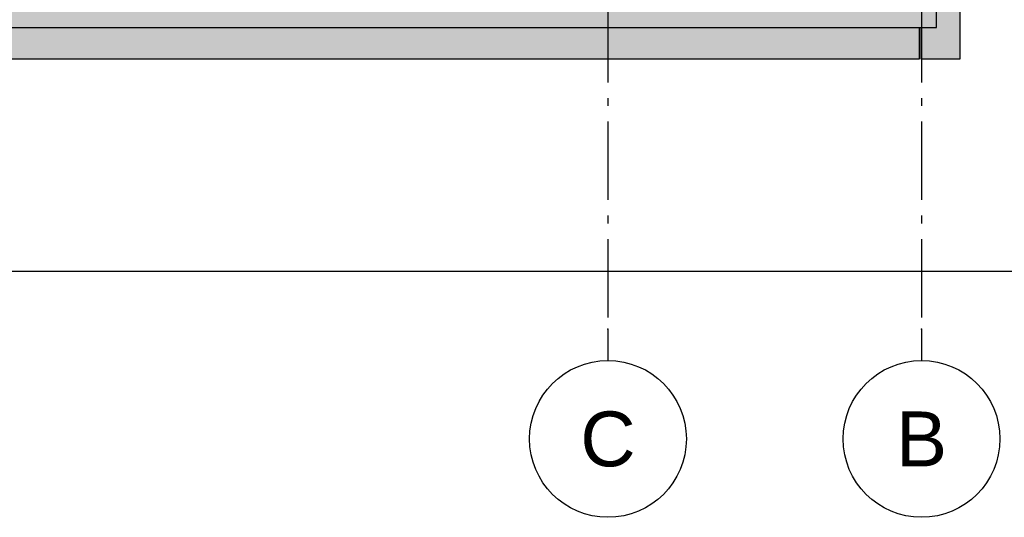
# Model space of a CAD drawing. Header units: millimetres. Extents: x 45224 to 83436, y 34576 to 50300.
# Tile 15 of 27: x 68237 to 74517, y 34576 to 37750. Entities that reach past the tile are written whole.
import ezdxf
from ezdxf.enums import TextEntityAlignment as Align

# ---------------------------------------------------------------- set-up
doc = ezdxf.new("R2010")
doc.units = ezdxf.units.MM
doc.header["$LTSCALE"] = 0.5
doc.header["$MEASUREMENT"] = 0
doc.linetypes.add('Akselinje', pattern=[1500, 1000, -200, 100, -200])
doc.linetypes.add('PLINE', pattern=[0])
for name, color, linetype in [('0(Nye konstruksjoner)', 7, 'Continuous'), ('231- Bærende yttervegger(Nye konstruksjoner)', 7, 'Continuous'), ('25-- Dekker(Nye konstruksjoner)', 7, 'Continuous'), ('82-- Modullinjer(Nye konstruksjoner)', 7, 'Continuous')]:
    doc.layers.add(name, color=color, linetype=linetype)
doc.styles.add('GENERATED_STYLE_1', font='arial.ttf')

# ---------------------------------------------------------------- blocks, each defined once
blk = doc.blocks.new('Standard grid marker[3]_1', base_point=(71989.2, 49300))
at = {"layer": '82-- Modullinjer(Nye konstruksjoner)', "linetype": 'Akselinje'}
for p, q in [((71989.2, 49100), (71989.2, 35775.9)), ((71989.2, 35775.9), (71989.2, 35575.9))]:
    blk.add_line(p, q, dxfattribs=at)
at = {"layer": '82-- Modullinjer(Nye konstruksjoner)', "linetype": 'PLINE'}
blk.add_circle((71989.2, 35075.9), 500, dxfattribs=at)
at = {"layer": '82-- Modullinjer(Nye konstruksjoner)', "linetype": 'Akselinje'}
blk.add_point((71989.2, 35775.9), dxfattribs=at)
blk.add_point((71989.2, 35775.9), dxfattribs=at)
at = {"layer": '82-- Modullinjer(Nye konstruksjoner)', "style": 'GENERATED_STYLE_1'}
for tag, p in [('AC_MarkerText_1_0', (71989.2, 49975)), ('AC_MarkerText_1_1', (71989.2, 35250.9))]:
    blk.add_attdef(tag, text='', height=350, rotation=360, dxfattribs=at).set_placement(p, align=Align.TOP_CENTER)
blk = doc.blocks.new('Standard grid marker[4]_1', base_point=(73989.3, 49300))
at = {"layer": '82-- Modullinjer(Nye konstruksjoner)', "linetype": 'Akselinje'}
for p, q in [((73989.3, 49100), (73989.3, 35775.9)), ((73989.3, 35775.9), (73989.3, 35575.9))]:
    blk.add_line(p, q, dxfattribs=at)
at = {"layer": '82-- Modullinjer(Nye konstruksjoner)', "linetype": 'PLINE'}
blk.add_circle((73989.3, 35075.9), 500, dxfattribs=at)
at = {"layer": '82-- Modullinjer(Nye konstruksjoner)', "linetype": 'Akselinje'}
blk.add_point((73989.3, 35775.9), dxfattribs=at)
blk.add_point((73989.3, 35775.9), dxfattribs=at)
at = {"layer": '82-- Modullinjer(Nye konstruksjoner)', "style": 'GENERATED_STYLE_1'}
for tag, p in [('AC_MarkerText_1_0', (73989.3, 49975)), ('AC_MarkerText_1_1', (73989.3, 35250.9))]:
    blk.add_attdef(tag, text='', height=350, rotation=360, dxfattribs=at).set_placement(p, align=Align.TOP_CENTER)

msp = doc.modelspace()

# ---------------------------------------------------------------- hatches: boundary and pattern name
at = {"layer": '231- Bærende yttervegger(Nye konstruksjoner)', "linetype": 'Continuous'}
msp.add_hatch(color=256, dxfattribs=at).paths.add_polyline_path([(74234.8, 37800), (74085.3, 37800), (74085.3, 37700), (74034.8, 37700), (73984.8, 37700), (73984.8, 37500), (74234.8, 37500)])
at = {"layer": '25-- Dekker(Nye konstruksjoner)', "linetype": 'Continuous'}
for points in [[(64293.2, 37700), (74085.3, 37700), (74085.3, 37800), (64293.2, 37800)], [(64402.2, 37700), (64402.2, 37500), (73976.3, 37500), (73976.3, 37700)]]:
    msp.add_hatch(color=256, dxfattribs=at).paths.add_polyline_path(points)

# ---------------------------------------------------------------- linework, layer by layer
at = {"layer": '0(Nye konstruksjoner)', "linetype": 'PLINE', "flags": 128}
msp.add_lwpolyline([(45226.6, 37680), (64045.6, 37680), (64045.6, 38800), (71854.2, 38800), (71890.2, 38809.5), (72286.4, 39180.9), (73241.2, 40464.5), (73802.1, 40908.7), (74343.1, 41078.3), (79481.3, 41080), (79581.3, 40981.3), (80253.9, 40722.5), (80934.3, 40737.2), (82364.3, 40880), (83122.5, 40818.8), (83422.3, 40700), (83422.3, 38800), (83422.3, 36142.8), (45226.6, 36142.8)], close=True, dxfattribs=at)
at = {"layer": '231- Bærende yttervegger(Nye konstruksjoner)', "linetype": 'PLINE'}
for p, q in [((74234.8, 37500), (74234.8, 37800)), ((73984.8, 37700), (73984.8, 37500)), ((73984.8, 37500), (74234.8, 37500))]:
    msp.add_line(p, q, dxfattribs=at)
at = {"layer": '25-- Dekker(Nye konstruksjoner)', "linetype": 'PLINE'}
for p, q in [((74085.3, 37700), (74085.3, 37800)), ((64293.2, 37700), (74085.3, 37700)), ((73976.3, 37500), (73976.3, 37700)), ((64402.2, 37500), (73976.3, 37500))]:
    msp.add_line(p, q, dxfattribs=at)

# ---------------------------------------------------------------- block references
at = {"layer": '82-- Modullinjer(Nye konstruksjoner)', "linetype": 'PLINE'}
ref = msp.add_blockref('Standard grid marker[3]_1', (71989.2, 49300), dxfattribs=at)
ref.add_attrib('AC_MarkerText_1_1', 'C', dxfattribs={"color": 7, "height": 350, "rotation": 360, "style": 'GENERATED_STYLE_1'}).set_placement((71989.2, 35250.9), align=Align.TOP_CENTER)
ref = msp.add_blockref('Standard grid marker[4]_1', (73989.3, 49300), dxfattribs=at)
ref.add_attrib('AC_MarkerText_1_1', 'B', dxfattribs={"color": 7, "height": 350, "rotation": 360, "style": 'GENERATED_STYLE_1'}).set_placement((73989.3, 35250.9), align=Align.TOP_CENTER)

doc.saveas('drawing.dxf')
